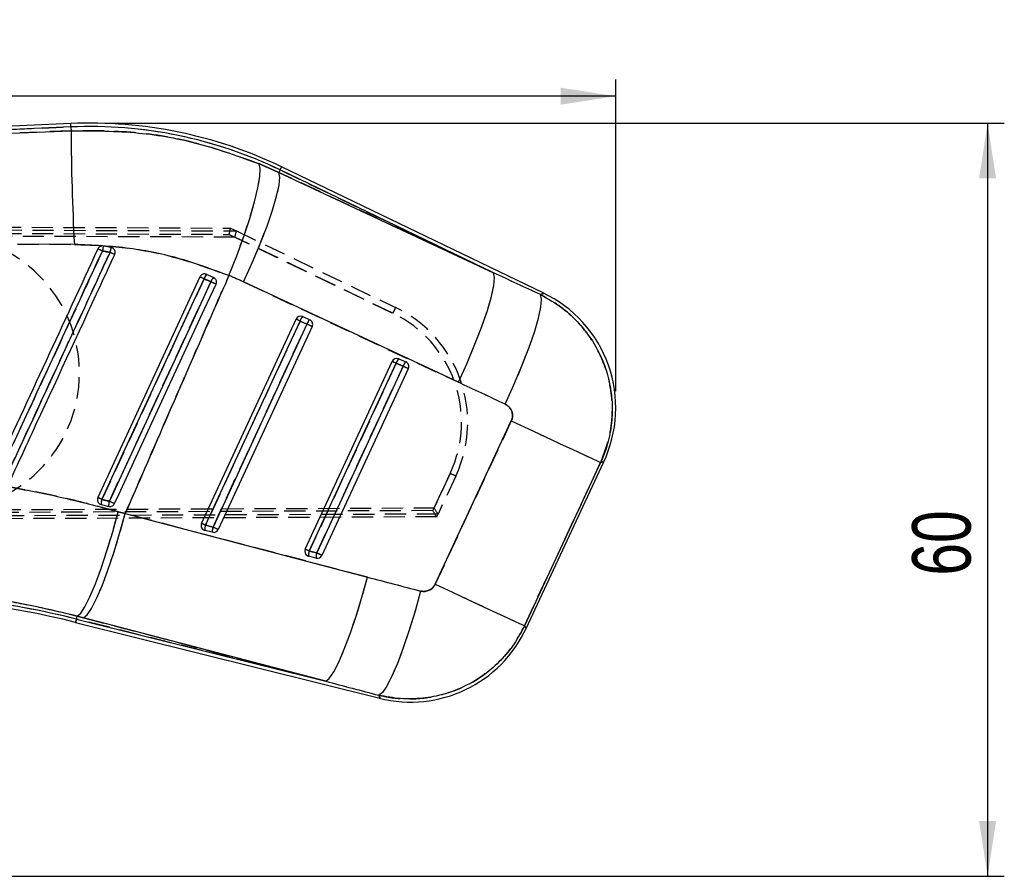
# Model space of a CAD drawing. Extents: x 49 to 506, y 21 to 363.
# Tile 12 of 12: x 427 to 506, y 294 to 363. Entities that reach past the tile are written whole.
import ezdxf

# ---------------------------------------------------------------- set-up
doc = ezdxf.new("R2010")
doc.units = 0
doc.header["$LTSCALE"] = 1.333333
doc.linetypes.add('HIDDEN', pattern=[1.905, 1.27, -0.635])
doc.layers.get('0').update_dxf_attribs({"linetype": 'CONTINUOUS'})
doc.styles.add('SLDTEXTSTYLE0', font='TXT', dxfattribs={"width": 0.75})
doc.dimstyles.new('SLDDIMSTYLE0', dxfattribs={"dimtxt": 4.666667, "dimasz": 4.402667, "dimexe": 0, "dimexo": 0.0625, "dimgap": 1.166667, "dimtad": 1, "dimdec": 0, "dimrnd": 1e-09, "dimzin": 12, "dimtxsty": 'SLDTEXTSTYLE0', "dimsah": 1, "dimcen": 0.09, "dimazin": 3, "dimtfac": 1, "dimtdec": 0, "dimtofl": 0, "dimtmove": 0, "dimatfit": 3, "dimtolj": 1, "dimtzin": 12})
doc.dimstyles.new('SLDDIMSTYLE1', dxfattribs={"dimtxt": 4.666667, "dimasz": 4.402667, "dimexe": 0, "dimexo": 0.0625, "dimgap": 1.166667, "dimtad": 1, "dimdec": 0, "dimrnd": 1e-09, "dimzin": 12, "dimtxsty": 'SLDTEXTSTYLE0', "dimsah": 1, "dimcen": 0.09, "dimazin": 3, "dimtfac": 1, "dimtofl": 0, "dimtmove": 0, "dimatfit": 3, "dimtolj": 1, "dimtzin": 12})

# ---------------------------------------------------------------- blocks, each defined once
blk = doc.blocks.new('_D')
at = {"color": 179, "linetype": 'CONTINUOUS'}
for p, q in [((113.639, 323.389), (113.639, 357.801)), ((474.904, 332.945), (474.904, 357.801)), ((474.904, 356.468), (113.639, 356.468))]:
    blk.add_line(p, q, dxfattribs=at)
for points in [[(113.639, 356.468), (118.041, 355.79), (118.041, 357.145)], [(474.904, 356.468), (470.501, 357.145), (470.501, 355.79)]]:
    blk.add_solid(points, dxfattribs=at)
at = {"color": 179, "linetype": 'CONTINUOUS', "insert": (286.339, 362.483, 0.1), "char_height": 4.6667, "attachment_point": 1, "style": 'SLDTEXTSTYLE0'}
blk.add_mtext('361', dxfattribs=at)
blk = doc.blocks.new('_D_1')
at = {"color": 179, "linetype": 'CONTINUOUS'}
for p, q in [((434.302, 354.319), (505.892, 354.319)), ((504.558, 354.319), (504.558, 294.261)), ((313.875, 294.261), (505.892, 294.261))]:
    blk.add_line(p, q, dxfattribs=at)
for points in [[(504.558, 354.319), (503.881, 349.916), (505.236, 349.916)], [(504.558, 294.261), (505.236, 298.664), (503.881, 298.664)]]:
    blk.add_solid(points, dxfattribs=at)
at = {"color": 179, "linetype": 'CONTINUOUS', "insert": (498.543, 318.238, 0.1), "char_height": 4.6667, "attachment_point": 1, "rotation": 90, "style": 'SLDTEXTSTYLE0'}
blk.add_mtext('60', dxfattribs=at)

msp = doc.modelspace()

# ---------------------------------------------------------------- linework, layer by layer
at = {"color": 7, "linetype": 'CONTINUOUS'}
for p, q in [((431.4327, 354.2853), (363.3125, 351.3111)), ((431.4445, 354.0151), (373.3238, 351.4775)), ((427.3621, 353.548), (431.4576, 353.7134)), ((431.4445, 354.0151), (431.4576, 353.7134)), ((446.4516, 351.0772), (448.0336, 350.38)), ((448.1328, 350.586), (448.0336, 350.38)), ((448.0336, 350.38), (465.1644, 342.3807)), ((465.1644, 342.3807), (448.1328, 350.586)), ((469.1591, 340.7563), (448.2502, 350.8295)), ((431.7218, 344.647), (427.198, 344.6683)), ((434.6501, 344.4057), (434.0345, 344.5177)), ((434.7876, 344.352), (434.6501, 344.4057)), ((441.7369, 342.0556), (433.5925, 324.4672)), ((442.2685, 342.2567), (442.2569, 342.2616)), ((442.8219, 342.0135), (442.2685, 342.2567)), ((462.3486, 333.6535), (445.2177, 341.6528)), ((441.8653, 322.4045), (449.4046, 338.686)), ((442.1833, 322.2574), (449.7226, 338.5389)), ((449.7226, 338.5389), (450.276, 338.2957)), ((449.936, 338.8872), (450.4895, 338.644)), ((450.276, 338.2957), (442.7805, 322.1085)), ((450.6909, 338.1034), (443.1953, 321.9163)), ((457.6036, 335.5176), (458.1571, 335.2744)), ((450.1381, 320.3419), (457.0722, 335.3164)), ((450.4562, 320.1948), (457.3902, 335.1693)), ((457.9437, 334.9261), (451.0533, 320.0459)), ((458.3585, 334.7338), (451.4681, 319.8537)), ((457.3902, 335.1693), (457.9437, 334.9261)), ((460.5027, 317.5541), (466.5735, 330.5732)), ((473.6951, 327.2523), (467.6242, 314.2333)), ((467.7481, 314.0166), (473.9528, 327.3226)), ((433.7668, 323.94), (433.8615, 323.9031)), ((433.8615, 323.9031), (434.4585, 323.7543)), ((435.2266, 323.3337), (435.7793, 323.179)), ((435.7793, 323.179), (455.1033, 318.116)), ((442.7805, 322.1085), (442.1833, 322.2574)), ((442.7308, 321.6918), (442.1337, 321.8407)), ((451.0036, 319.6292), (450.4065, 319.7781)), ((451.0533, 320.0459), (450.4562, 320.1948)), ((431.891, 314.7707), (431.95, 315.0071)), ((432.4439, 314.8778), (431.95, 315.0071)), ((431.8256, 314.5084), (456.0935, 308.4577)), ((431.891, 314.7707), (451.7679, 309.8148)), ((451.7679, 309.8148), (432.4439, 314.8778))]:
    msp.add_line(p, q, dxfattribs=at)
at = {"color": 7, "linetype": 'HIDDEN'}
for p, q in [((373.3238, 351.4775), (431.4445, 354.0151)), ((431.4576, 353.7134), (427.3621, 353.548)), ((431.4445, 354.0151), (431.4576, 353.7134)), ((448.0336, 350.38), (446.4516, 351.0772)), ((448.1328, 350.586), (448.0336, 350.38)), ((465.1644, 342.3807), (448.0336, 350.38)), ((448.1328, 350.586), (465.1644, 342.3807)), ((357.2013, 346.3264), (444.1798, 345.9469)), ((444.5337, 345.2227), (357.1887, 345.5762)), ((357.2302, 345.8263), (444.0668, 345.4474)), ((357.2515, 346.0747), (444.6464, 345.721)), ((444.1798, 345.9469), (444.6441, 345.7234)), ((444.6441, 345.7234), (457.3478, 339.6085)), ((444.0668, 345.4474), (457.1331, 339.158)), ((457.1331, 339.158), (444.5337, 345.2227)), ((427.198, 344.6683), (431.7218, 344.647)), ((445.2177, 341.6528), (462.3486, 333.6535)), ((449.7226, 338.5389), (442.1833, 322.2574)), ((450.276, 338.2957), (449.7226, 338.5389)), ((442.7805, 322.1085), (450.276, 338.2957)), ((457.3902, 335.1693), (450.4562, 320.1948)), ((451.0533, 320.0459), (457.9437, 334.9261)), ((457.9437, 334.9261), (457.3902, 335.1693)), ((466.5735, 330.5732), (460.5027, 317.5541)), ((467.6242, 314.2333), (473.6951, 327.2523)), ((461.693, 326.3832), (460.3114, 323.4215)), ((460.4131, 323.6396), (461.693, 326.3832)), ((462.1439, 326.1718), (460.7295, 323.1398)), ((357.1873, 323.2218), (460.4131, 323.6396)), ((460.6283, 322.9229), (357.1984, 322.4716)), ((460.3114, 323.4215), (357.2286, 322.9718)), ((460.7294, 323.1421), (357.2493, 322.7233)), ((435.7793, 323.179), (435.2266, 323.3337)), ((455.1033, 318.116), (435.7793, 323.179)), ((460.6283, 322.9229), (460.7295, 323.1398)), ((442.1833, 322.2574), (442.7805, 322.1085)), ((450.4562, 320.1948), (451.0533, 320.0459)), ((431.891, 314.7707), (431.95, 315.0071)), ((431.95, 315.0071), (432.4439, 314.8778)), ((451.7679, 309.8148), (431.891, 314.7707)), ((432.4439, 314.8778), (451.7679, 309.8148))]:
    msp.add_line(p, q, dxfattribs=at)
at = {"color": 8, "linetype": 'CONTINUOUS', "flags": 128}
for points in [[(431.4445, 354.0151), (431.4393, 354.1333), (431.4356, 354.2177), (431.4334, 354.2684), (431.4327, 354.2853)], [(448.1328, 350.586), (448.1841, 350.6925), (448.2208, 350.7686), (448.2428, 350.8143), (448.2502, 350.8295)], [(468.9004, 340.6409), (469.1303, 340.7435), (469.1591, 340.7563)], [(473.9528, 327.3226), (473.9241, 327.3148), (473.6951, 327.2523)], [(431.8256, 314.5084), (431.8297, 314.5248), (431.842, 314.574), (431.8624, 314.656), (431.891, 314.7707)], [(467.6242, 314.2333), (467.7343, 314.0407), (467.7481, 314.0166)], [(456.0935, 308.4577), (456.083, 308.4848), (455.9986, 308.7018)]]:
    msp.add_lwpolyline(points, dxfattribs=at)
at = {"color": 7, "linetype": 'CONTINUOUS', "flags": 128}
for points in [[(444.0489, 342.1635), (444.669, 343.7379), (445.2285, 345.2761), (445.708, 346.7251), (446.091, 348.0346), (446.3642, 349.1595), (446.5182, 350.0609), (446.5477, 350.7075), (446.4516, 351.0772)], [(445.2177, 341.6528), (445.9104, 343.1871), (446.5406, 344.6869), (447.0867, 346.101), (447.5299, 347.3808), (447.8551, 348.4825), (448.0512, 349.3684), (448.1113, 350.0082), (448.0336, 350.38)], [(433.9204, 324.3158), (434.2615, 325.0527), (435.626, 328.0002), (441.0838, 339.7902), (442.0628, 341.905)], [(442.6135, 341.663), (442.2724, 340.9261), (440.9079, 337.9786), (435.4501, 326.1886), (434.5148, 324.1681)], [(462.3486, 333.6535), (463.0413, 335.1878), (463.6715, 336.6876), (464.2176, 338.1017), (464.6608, 339.3815), (464.986, 340.4832), (465.1821, 341.3691), (465.2422, 342.0089), (465.1644, 342.3807)], [(434.9234, 323.9785), (435.2633, 324.7126), (436.6281, 327.6599), (442.0871, 339.4494), (443.0239, 341.4727)], [(466.0815, 331.9075), (466.7803, 333.4503), (467.4155, 334.9579), (467.9652, 336.3781), (468.4103, 337.6616), (468.7353, 338.764), (468.929, 339.647), (468.9847, 340.2799), (468.9004, 340.6409)], [(466.5735, 330.5732), (467.9424, 329.9349), (469.2393, 329.3301), (470.427, 328.7763), (471.4715, 328.2892), (472.3426, 327.883), (473.0155, 327.5693), (473.4706, 327.357), (473.6951, 327.2523)], [(431.95, 315.0071), (432.2275, 315.2411), (432.5688, 315.7603), (432.9627, 316.5476), (433.3959, 317.5766), (433.8543, 318.8134), (434.3225, 320.2169), (434.7851, 321.7405), (435.2266, 323.3337)], [(432.4439, 314.8778), (432.7324, 315.1087), (433.0842, 315.6244), (433.4877, 316.4079), (433.9296, 317.4333), (434.3953, 318.6666), (434.8692, 320.0669), (435.3357, 321.5879), (435.7793, 323.179)], [(451.7679, 309.8148), (452.0563, 310.0456), (452.4082, 310.5614), (452.8117, 311.3449), (453.2536, 312.3703), (453.7192, 313.6036), (454.1932, 315.0039), (454.6597, 316.5249), (455.1033, 318.116)], [(460.5027, 317.5541), (461.8715, 316.9158), (463.1684, 316.3111), (464.3561, 315.7572), (465.4006, 315.2702), (466.2717, 314.864), (466.9446, 314.5502), (467.3997, 314.338), (467.6242, 314.2333)], [(459.3358, 317.0101), (458.8912, 315.4081), (458.4236, 313.8777), (457.9484, 312.4701), (457.4818, 311.2327), (457.0394, 310.2069), (456.636, 309.4273), (456.2851, 308.9199), (455.9986, 308.7018)]]:
    msp.add_lwpolyline(points, dxfattribs=at)
at = {"color": 7, "linetype": 'HIDDEN', "flags": 128}
for points in [[(444.0489, 342.1635), (444.669, 343.7379), (445.2285, 345.2761), (445.708, 346.7251), (446.091, 348.0346), (446.3642, 349.1595), (446.5182, 350.0609), (446.5477, 350.7075), (446.4516, 351.0772)], [(445.2177, 341.6528), (445.9104, 343.1871), (446.5406, 344.6869), (447.0867, 346.101), (447.5299, 347.3808), (447.8551, 348.4825), (448.0512, 349.3684), (448.1113, 350.0082), (448.0336, 350.38)], [(442.0628, 341.905), (441.7217, 341.1681), (440.3572, 338.2207), (434.8994, 326.4307), (433.9204, 324.3158)], [(434.5148, 324.1681), (434.8559, 324.905), (436.2203, 327.8525), (441.6781, 339.6425), (442.6135, 341.663)], [(462.3486, 333.6535), (463.0413, 335.1878), (463.6715, 336.6876), (464.2176, 338.1017), (464.6608, 339.3815), (464.986, 340.4832), (465.1821, 341.3691), (465.2422, 342.0089), (465.1644, 342.3807)], [(466.0815, 331.9075), (466.7803, 333.4503), (467.4155, 334.9579), (467.9652, 336.3781), (468.4103, 337.6616), (468.7353, 338.764), (468.929, 339.647), (468.9847, 340.2799), (468.9004, 340.6409)], [(469.1591, 340.7563), (469.1303, 340.7435), (468.9004, 340.6409)], [(466.5735, 330.5732), (467.9424, 329.9349), (469.2393, 329.3301), (470.427, 328.7763), (471.4715, 328.2892), (472.3426, 327.883), (473.0155, 327.5693), (473.4706, 327.357), (473.6951, 327.2523)], [(473.6951, 327.2523), (473.9241, 327.3148), (473.9528, 327.3226)], [(431.95, 315.0071), (432.2275, 315.2411), (432.5688, 315.7603), (432.9627, 316.5476), (433.3959, 317.5766), (433.8543, 318.8134), (434.3225, 320.2169), (434.7851, 321.7405), (435.2266, 323.3337)], [(432.4439, 314.8778), (432.7324, 315.1087), (433.0842, 315.6244), (433.4877, 316.4079), (433.9296, 317.4333), (434.3953, 318.6666), (434.8692, 320.0669), (435.3357, 321.5879), (435.7793, 323.179)], [(451.7679, 309.8148), (452.0563, 310.0456), (452.4082, 310.5614), (452.8117, 311.3449), (453.2536, 312.3703), (453.7192, 313.6036), (454.1932, 315.0039), (454.6597, 316.5249), (455.1033, 318.116)], [(460.5027, 317.5541), (461.8715, 316.9158), (463.1684, 316.3111), (464.3561, 315.7572), (465.4006, 315.2702), (466.2717, 314.864), (466.9446, 314.5502), (467.3997, 314.338), (467.6242, 314.2333)], [(459.3358, 317.0101), (458.8912, 315.4081), (458.4236, 313.8777), (457.9484, 312.4701), (457.4818, 311.2327), (457.0394, 310.2069), (456.636, 309.4273), (456.2851, 308.9199), (455.9986, 308.7018)], [(431.891, 314.7707), (431.8624, 314.656), (431.842, 314.574), (431.8297, 314.5248), (431.8256, 314.5084)], [(467.7481, 314.0166), (467.7343, 314.0407), (467.6242, 314.2333)], [(455.9986, 308.7018), (456.083, 308.4848), (456.0935, 308.4577)]]:
    msp.add_lwpolyline(points, dxfattribs=at)
at = {"color": 7, "linetype": 'CONTINUOUS'}
for centre, radius, start, end in [((432.9685, 319.1096), 35.2092, 64.276697, 92.5), ((432.9685, 319.1096), 34.9388, 64.276697, 92.5), ((622.6031, 354.7457), 191.1483, 180.309443, 183.028464), ((420.0675, 314.3415), 32.8611, 64.988423, 65.686774), ((442.0576, 342.8311), 8.1984, 168.128303, 170.947973), ((439.6331, 343.1411), 5.1409, 165.75992, 170.251476), ((418.4617, 308.9749), 38.5608, 64.698421, 65.314098), ((397.5212, 245.9088), 105.8265, 65.108994, 65.30335), ((442.9408, 341.6275), 0.9208, 136.894508, 162.458073), ((443.447, 341.4046), 0.8726, 135.75045, 162.77624), ((346.616, 134.0926), 228.6941, 65.066991, 65.180328), ((464.7537, 331.6121), 10.15, 334.57466, 64.657813), ((449.773, 338.5154), 0.406, 68.945052, 155.153077), ((351.1901, 125.9263), 234.3347, 65.135266, 65.220942), ((450.4862, 338.3106), 0.7969, 133.656368, 163.357014), ((449.7754, 338.5217), 0.3992, 66.275441, 68.938003), ((451.0397, 338.0673), 0.7971, 133.657252, 163.352838), ((450.3251, 338.2749), 0.404, 334.877133, 65.999599), ((275.578, -39.2515), 416.0063, 65.106174, 65.169149), ((457.4406, 335.1458), 0.406, 68.945052, 155.153077), ((458.1538, 334.941), 0.797, 133.656857, 163.356798), ((457.4463, 335.1601), 0.3906, 66.246058, 68.967385), ((362.7569, 130.9962), 225.038, 65.132475, 65.221687), ((458.7073, 334.6978), 0.797, 133.657097, 163.356558), ((271.9186, -67.0469), 442.9307, 65.107092, 65.166238), ((457.9928, 334.9054), 0.404, 334.875532, 66.00107), ((399.3593, 249.8822), 82.066, 65.093528, 65.345686), ((434.9253, 323.9618), 1.0654, 160.596859, 183.161509), ((435.4638, 323.8283), 1.008, 160.29931, 184.211202), ((361.4885, 166.205), 174.0264, 65.040622, 65.188945), ((442.2337, 322.2339), 0.406, 155.153077, 241.054948), ((350.216, 123.8481), 218.6875, 65.13118, 65.222983), ((443.0178, 321.9467), 0.8905, 159.5782, 186.836744), ((443.6146, 321.7978), 0.8902, 159.571152, 186.839722), ((256.5316, -80.3492), 443.4646, 65.107234, 65.166308), ((442.23, 322.227), 0.3982, 241.050741, 256.008196), ((442.8272, 322.0852), 0.405, 256.228385, 335.357434), ((450.5065, 320.1713), 0.406, 155.153077, 241.054948), ((355.0252, 114.2974), 226.9379, 65.132849, 65.221314), ((450.5028, 320.1644), 0.3982, 241.049613, 256.003294), ((451.2909, 319.884), 0.8908, 159.580367, 186.830537), ((451.8882, 319.7351), 0.8909, 159.582645, 186.828259), ((451.1, 320.0226), 0.405, 256.230827, 335.353738), ((270.5137, -70.1057), 429.8986, 65.107086, 65.168026), ((415.0335, 247.159), 69.4111, 76, 90), ((415.0335, 247.159), 69.6815, 76, 89.995785), ((458.549, 318.3062), 10.15, 255.713611, 335.398381)]:
    msp.add_arc(centre, radius, start, end, dxfattribs=at)
at = {"color": 7, "linetype": 'HIDDEN'}
for centre, radius, start, end in [((432.9685, 319.1096), 34.9388, 64.276697, 92.5), ((622.6031, 354.7457), 191.1483, 180.309443, 183.028464), ((421.1228, 334.399), 11, 270, 90), ((420.0675, 314.3415), 32.8611, 64.988423, 65.686774), ((442.0576, 342.8311), 8.1984, 168.128303, 170.947973), ((439.6331, 343.1411), 5.1409, 165.75992, 170.251476), ((418.4617, 308.9749), 38.5608, 64.698421, 65.314098), ((397.5212, 245.9088), 105.8265, 65.108994, 65.30335), ((442.9408, 341.6275), 0.9208, 136.894508, 162.458073), ((443.447, 341.4046), 0.8726, 135.75045, 162.77624), ((346.616, 134.0926), 228.6941, 65.066991, 65.180328), ((428.3197, 353.1644), 32.0373, 334.075257, 334.967786), ((452.9456, 330.4628), 10.15, 334.99095, 64.296293), ((351.1901, 125.9263), 234.3347, 65.135266, 65.220942), ((450.4862, 338.3106), 0.7969, 133.656368, 163.357014), ((451.0397, 338.0673), 0.7971, 133.657252, 163.352838), ((452.9477, 330.4628), 9.65, 334.99095, 64.296293), ((275.578, -39.2515), 416.0063, 65.106174, 65.169149), ((458.1538, 334.941), 0.797, 133.656857, 163.356798), ((362.7569, 130.9962), 225.038, 65.132475, 65.221687), ((458.7073, 334.6978), 0.797, 133.657097, 163.356558), ((271.9186, -67.0469), 442.9307, 65.107092, 65.166238), ((433.4921, 265.6353), 66.9746, 64.671848, 65.097901), ((399.3593, 249.8822), 82.066, 65.093528, 65.345686), ((434.9253, 323.9618), 1.0654, 160.596859, 183.161509), ((435.4638, 323.8283), 1.008, 160.29931, 184.211202), ((361.4885, 166.205), 174.0264, 65.040622, 65.188945), ((350.216, 123.8481), 218.6875, 65.13118, 65.222983), ((443.0178, 321.9467), 0.8905, 159.5782, 186.836744), ((443.6146, 321.7978), 0.8902, 159.571152, 186.839722), ((256.5316, -80.3492), 443.4646, 65.107234, 65.166308), ((355.0252, 114.2974), 226.9379, 65.132849, 65.221314), ((451.2909, 319.884), 0.8908, 159.580367, 186.830537), ((451.8882, 319.7351), 0.8909, 159.582645, 186.828259), ((270.5137, -70.1057), 429.8986, 65.107086, 65.168026), ((415.0335, 247.159), 69.6815, 76, 89.995785)]:
    msp.add_arc(centre, radius, start, end, dxfattribs=at)
for centre, major_axis, ratio, start_param, end_param in [((444.0647, 345.4474), (0.1151, 0.4995), 0.0041474, 4.7133447, 6.2831853), ((444.5315, 345.2227), (0.115, 0.4995), 0.0041474, 4.713344, 6.2143069), ((443.4814, 345.7281), (1.165, -0.007), 0.0299477, 6.2783435, 6.3462846), ((434.383, 318.4499), (23.2103, -10.8231), 0.9999268, 1.5702682, 1.6200773), ((470.312, 261.3353), (403.4328, -194.5024), 0.1586389, 1.6506194, 1.6598531), ((471.4459, 260.8066), (403.4402, -194.487), 0.1382425, 1.6506083, 1.6598421), ((460.4109, 323.6396), (-0.3191, 0.4987), 0.003104, 3.2094402, 4.710403), ((460.3092, 323.4215), (-0.3191, 0.4986), 0.003104, 3.1415927, 4.7104024), ((460.1767, 323.1375), (0.5531, 0.0034), 0.063181, 6.2532427, 6.319122), ((520.2389, 365.4435), (443.2222, -108.7934), 0.1356176, 4.5982543, 4.6078962), ((519.1051, 365.9722), (443.2843, -108.5442), 0.1556261, 4.5980938, 4.6077357)]:
    msp.add_ellipse(centre, major_axis=major_axis, ratio=ratio, start_param=start_param, end_param=end_param, dxfattribs=at)
at = {"color": 7, "linetype": 'CONTINUOUS'}
for centre, major_axis, ratio, start_param, end_param in [((434.383, 318.4499), (23.2103, -10.8231), 0.9999268, 1.5702682, 1.6200773), ((470.312, 261.3353), (403.4328, -194.5024), 0.1586389, 1.6506194, 1.6598531), ((471.4459, 260.8066), (403.4402, -194.487), 0.1382425, 1.6506083, 1.6598421), ((520.2389, 365.4435), (443.2222, -108.7934), 0.1356176, 4.5982543, 4.6078962), ((519.1051, 365.9722), (443.2843, -108.5442), 0.1556261, 4.5980938, 4.6077357)]:
    msp.add_ellipse(centre, major_axis=major_axis, ratio=ratio, start_param=start_param, end_param=end_param, dxfattribs=at)
for points, knots in [([(373.3238, 351.4775), (380.8883, 351.7672), (398.9007, 352.4568), (416.9138, 353.1474), (427.3621, 353.548)], [0, 0, 0, 0, 0.4199587, 1, 1, 1, 1]), ([(431.4576, 353.7134), (433.2595, 353.7083), (436.7052, 353.6987), (441.7701, 352.7756), (444.8802, 351.6473), (446.4516, 351.0772)], [0, 0, 0, 0, 0.3516042, 0.6723846, 1, 1, 1, 1]), ([(433.5973, 344.2881), (432.2195, 341.3115), (429.464, 335.3582), (426.7085, 329.4049), (425.3308, 326.4283)], [0, 0, 0, 0, 0.5000001, 1, 1, 1, 1]), ([(425.6969, 326.2605), (425.8106, 326.5061), (426.3789, 327.7343), (428.7658, 332.8928), (431.4068, 338.6007), (433.5934, 343.326), (433.9613, 344.121)], [0, 0, 0, 0, 0.0412601, 0.2063009, 0.8664632, 1, 1, 1, 1]), ([(434.5664, 344.0116), (434.4527, 343.766), (433.8844, 342.5378), (431.4975, 337.3793), (428.8543, 331.6669), (426.6658, 326.9371), (426.2958, 326.1376)], [0, 0, 0, 0, 0.0412291, 0.2061453, 0.8658098, 1, 1, 1, 1]), ([(444.0489, 342.1635), (442.7775, 342.6328), (440.2118, 343.5798), (436.0575, 344.452), (433.1951, 344.5807), (431.7218, 344.647)], [0, 0, 0, 0, 0.3228218, 0.6514584, 1, 1, 1, 1]), ([(434.0345, 344.5177), (433.9887, 344.521), (433.8971, 344.5277), (433.7661, 344.4791), (433.6599, 344.3976), (433.6172, 344.323), (433.5973, 344.2881)], [0, 0, 0, 0, 0.2579419, 0.515901, 0.7738197, 1, 1, 1, 1]), ([(433.9613, 344.121), (434.0978, 344.0972), (434.2997, 344.0621), (434.5011, 344.024), (434.5664, 344.0116)], [0, 0, 0, 0, 0.6759586, 1, 1, 1, 1]), ([(434.942, 343.8365), (434.9564, 343.8774), (434.9862, 343.9615), (434.9766, 344.0989), (434.924, 344.2267), (434.8518, 344.3089), (434.8009, 344.3431), (434.7876, 344.352)], [0, 0, 0, 0, 0.2203492, 0.453083, 0.6858085, 0.9185284, 1, 1, 1, 1]), ([(426.6693, 325.9632), (426.7824, 326.2075), (427.3502, 327.4343), (429.7371, 332.5912), (432.3816, 338.3047), (434.5713, 343.0357), (434.942, 343.8365)], [0, 0, 0, 0, 0.04100625, 0.20592051, 0.86557647, 1, 1, 1, 1]), ([(444.0489, 342.1635), (443.6693, 341.2968), (441.9583, 337.3898), (439.1974, 331.0635), (436.8283, 325.5986), (435.7793, 323.179)], [0, 0, 0, 0, 0.137079, 0.6179386, 1, 1, 1, 1]), ([(442.2569, 342.2616), (442.2126, 342.2745), (442.1242, 342.3004), (441.9845, 342.2804), (441.8605, 342.2183), (441.7788, 342.1353), (441.7473, 342.0753), (441.7369, 342.0556)], [0, 0, 0, 0, 0.22368096, 0.44736219, 0.67023959, 0.89168368, 1, 1, 1, 1]), ([(442.0628, 341.905), (442.1719, 341.8571), (442.3556, 341.7764), (442.539, 341.6957), (442.6135, 341.663)], [0, 0, 0, 0, 0.5941795, 1, 1, 1, 1]), ([(443.0239, 341.4727), (443.0384, 341.5135), (443.0683, 341.5974), (443.0592, 341.7346), (443.0074, 341.8618), (442.9235, 341.9592), (442.8527, 341.9971), (442.8219, 342.0135)], [0, 0, 0, 0, 0.20040028, 0.41247107, 0.62454492, 0.83660599, 1, 1, 1, 1]), ([(468.9004, 340.6409), (469.5106, 340.2982), (470.6327, 339.6681), (472.0018, 338.3747), (473.176, 336.8506), (474.0148, 335.1377), (474.4992, 333.3346), (474.6691, 331.6642), (474.5537, 329.9908), (474.2193, 328.5043), (473.8495, 327.6212), (473.6951, 327.2523)], [0, 0, 0, 0, 0.1330817, 0.2446991, 0.3563159, 0.4986685, 0.6048074, 0.7109462, 0.8173193, 0.9236922, 1, 1, 1, 1]), ([(466.5735, 330.5732), (466.5891, 330.6101), (466.6481, 330.7497), (466.6856, 331.0156), (466.6295, 331.3127), (466.4915, 331.5842), (466.3091, 331.7836), (466.1437, 331.8737), (466.0815, 331.9075)], [0, 0, 0, 0, 0.0760427, 0.2869515, 0.497808, 0.6404238, 0.8648394, 1, 1, 1, 1]), ([(418.653, 326.3343), (420.0398, 326.1972), (422.8132, 325.9229), (426.9759, 325.2577), (431.1298, 324.4198), (433.861, 323.6957), (435.2266, 323.3337)], [0, 0, 0, 0, 0.2476827, 0.4953592, 0.7476813, 1, 1, 1, 1]), ([(433.5925, 324.4672), (433.5774, 324.424), (433.5473, 324.3378), (433.5594, 324.1987), (433.6135, 324.0723), (433.6906, 323.9865), (433.7481, 323.9514), (433.7668, 323.94)], [0, 0, 0, 0, 0.2223663, 0.444713, 0.6676222, 0.8917391, 1, 1, 1, 1]), ([(434.5148, 324.1681), (434.4058, 324.1952), (434.2077, 324.2444), (434.0096, 324.2936), (433.9204, 324.3158)], [0, 0, 0, 0, 0.5501714, 1, 1, 1, 1]), ([(434.4585, 323.7543), (434.4694, 323.7518), (434.5244, 323.7397), (434.6285, 323.7413), (434.7579, 323.7884), (434.8623, 323.8709), (434.9042, 323.9446), (434.9234, 323.9785)], [0, 0, 0, 0, 0.0605132, 0.3043521, 0.5481729, 0.7920081, 1, 1, 1, 1]), ([(459.3358, 317.0101), (459.3411, 317.0087), (459.4559, 316.9795), (459.6918, 316.9622), (459.9796, 317.0398), (460.2303, 317.1882), (460.3987, 317.3573), (460.4768, 317.5051), (460.5027, 317.5541)], [0, 0, 0, 0, 0.01193373, 0.25645349, 0.50114357, 0.64188054, 0.88125561, 1, 1, 1, 1]), ([(431.95, 315.0071), (429.814, 315.5094), (425.4904, 316.526), (421.0374, 316.8535), (418.7844, 317.0192)], [0, 0, 0, 0, 0.4940328, 1, 1, 1, 1]), ([(467.6242, 314.2333), (467.3649, 313.7444), (466.8431, 312.7605), (465.7629, 311.4704), (464.4276, 310.2948), (462.8871, 309.3747), (461.2023, 308.7444), (459.501, 308.4168), (457.7403, 308.3674), (456.5792, 308.5904), (455.9986, 308.7018)], [0, 0, 0, 0, 0.119087, 0.2396392, 0.3601911, 0.5011318, 0.6234679, 0.7458044, 0.8729026, 1, 1, 1, 1])]:
    msp.add_open_spline(points, degree=3, knots=knots, dxfattribs=at)
at = {"color": 7, "linetype": 'HIDDEN'}
for points, knots in [([(446.4516, 351.0772), (444.7804, 351.679), (441.5604, 352.8386), (436.4858, 353.7122), (433.1456, 353.713), (431.4576, 353.7134)], [0, 0, 0, 0, 0.3480155, 0.6705312, 1, 1, 1, 1]), ([(433.9613, 344.121), (433.8476, 343.8754), (433.2793, 342.6472), (430.8923, 337.4887), (428.2512, 331.7808), (426.0648, 327.0555), (425.6969, 326.2605)], [0, 0, 0, 0, 0.04126002, 0.20630066, 0.86646333, 1, 1, 1, 1]), ([(426.2958, 326.1376), (427.6876, 329.1454), (430.4444, 335.1035), (433.2013, 341.0615), (434.5664, 344.0116)], [0, 0, 0, 0, 0.5048412, 1, 1, 1, 1]), ([(431.7218, 344.647), (433.0808, 344.5899), (435.8245, 344.4746), (439.9893, 343.6491), (442.6652, 342.6699), (444.0489, 342.1635)], [0, 0, 0, 0, 0.3215623, 0.6491795, 1, 1, 1, 1]), ([(434.5664, 344.0116), (434.5011, 344.024), (434.2997, 344.0621), (434.0978, 344.0972), (433.9613, 344.121)], [0, 0, 0, 0, 0.3240414, 1, 1, 1, 1]), ([(435.7793, 323.179), (436.7996, 325.5325), (439.1884, 331.043), (441.9492, 337.3693), (443.6893, 341.3424), (444.0489, 342.1635)], [0, 0, 0, 0, 0.3716171, 0.870123, 1, 1, 1, 1]), ([(442.6135, 341.663), (442.539, 341.6957), (442.3556, 341.7764), (442.1719, 341.8571), (442.0628, 341.905)], [0, 0, 0, 0, 0.4058205, 1, 1, 1, 1]), ([(473.6951, 327.2523), (473.9991, 328.061), (474.5005, 329.3943), (474.6633, 331.3789), (474.5437, 333.1465), (474.0999, 334.8811), (473.3495, 336.5128), (472.3901, 337.9286), (471.2075, 339.1532), (470.0219, 340.0517), (469.2117, 340.4773), (468.9004, 340.6409)], [0, 0, 0, 0, 0.1640708, 0.2705327, 0.3769947, 0.5010285, 0.6095023, 0.7179763, 0.8254468, 0.932918, 1, 1, 1, 1]), ([(466.0815, 331.9075), (466.1132, 331.8914), (466.246, 331.824), (466.4486, 331.6484), (466.599, 331.3912), (466.6723, 331.1098), (466.6742, 330.8399), (466.6041, 330.6542), (466.5735, 330.5732)], [0, 0, 0, 0, 0.068201, 0.2849193, 0.5017952, 0.6255351, 0.8366395, 1, 1, 1, 1]), ([(435.2266, 323.3337), (433.8865, 323.6893), (431.2061, 324.4006), (427.0797, 325.2388), (422.8917, 325.9141), (420.0659, 326.1942), (418.653, 326.3343)], [0, 0, 0, 0, 0.2476452, 0.4952932, 0.747643, 1, 1, 1, 1]), ([(433.9204, 324.3158), (434.0096, 324.2936), (434.2077, 324.2444), (434.4058, 324.1952), (434.5148, 324.1681)], [0, 0, 0, 0, 0.4498286, 1, 1, 1, 1]), ([(460.5027, 317.5541), (460.4984, 317.5453), (460.4463, 317.4361), (460.3055, 317.2451), (460.0565, 317.0741), (459.7681, 316.9781), (459.5299, 316.967), (459.3758, 317.0012), (459.3358, 317.0101)], [0, 0, 0, 0, 0.0209997, 0.2595968, 0.4981538, 0.6582584, 0.9113213, 1, 1, 1, 1]), ([(418.7844, 317.0192), (420.9806, 316.852), (424.3016, 316.5991), (428.6906, 315.8076), (430.8635, 315.2739), (431.95, 315.0071)], [0, 0, 0, 0, 0.4940031, 0.7470035, 1, 1, 1, 1]), ([(455.9986, 308.7018), (456.3959, 308.6188), (457.3655, 308.4163), (458.9498, 308.3751), (460.85, 308.631), (462.6454, 309.2533), (464.2575, 310.1878), (465.5885, 311.2862), (466.7612, 312.6293), (467.3365, 313.6986), (467.6242, 314.2333)], [0, 0, 0, 0, 0.0873914, 0.2132491, 0.3391057, 0.4988414, 0.6188019, 0.7387621, 0.8693812, 1, 1, 1, 1])]:
    msp.add_open_spline(points, degree=3, knots=knots, dxfattribs=at)

# ---------------------------------------------------------------- dimensions: what is measured, and where the dimension line sits
at = {"color": 179, "linetype": 'CONTINUOUS'}
dim = msp.add_linear_dim(base=(113.6388, 356.4675), p1=(474.9037, 331.6121), p2=(113.6388, 322.0553), dimstyle='SLDDIMSTYLE0', dxfattribs=at)
dim.commit()
dim.dimension.update_dxf_attribs({"geometry": '_D', "text_midpoint": (293.4067, 356.4675), "dimtype": 160})
dim = msp.add_linear_dim(base=(504.5582, 294.2613), p1=(432.9685, 354.3188), p2=(312.5419, 294.2613), angle=90, dimstyle='SLDDIMSTYLE1', dxfattribs=at)
dim.commit()
dim.dimension.update_dxf_attribs({"geometry": '_D_1', "text_midpoint": (504.5582, 323.582), "dimtype": 160})

doc.saveas('drawing.dxf')
